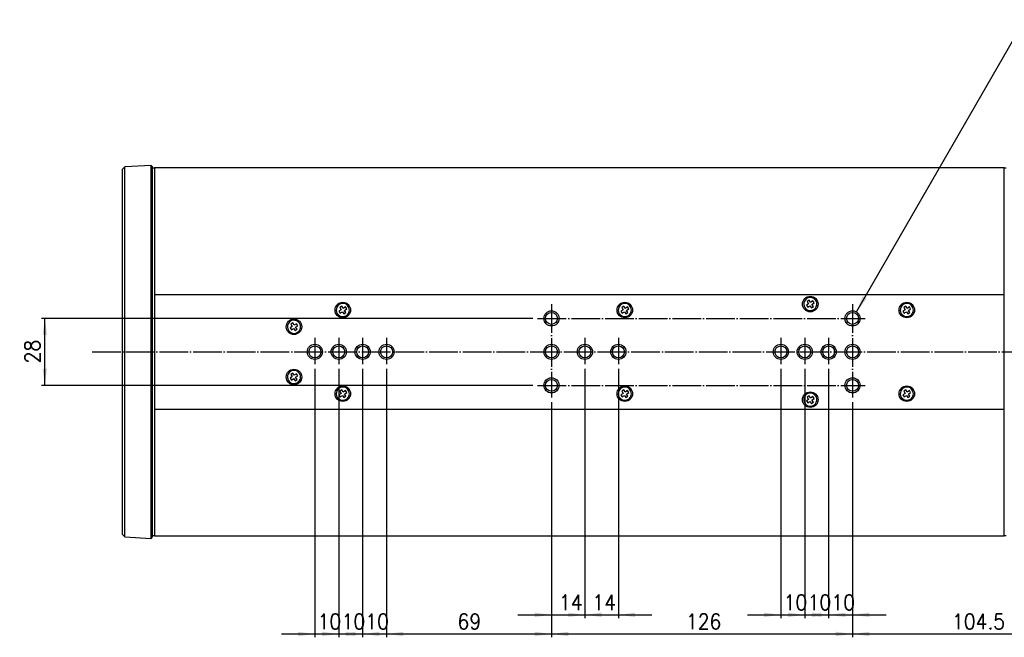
# Model space of a CAD drawing. Header units: inches. Extents: x -119 to 916, y -375 to 403.
# Tile 1 of 21: x 157 to 569, y -375 to -117. Entities that reach past the tile are written whole.
import ezdxf

# ---------------------------------------------------------------- set-up
doc = ezdxf.new("R2010")
doc.units = ezdxf.units.IN
doc.linetypes.add('DOT_CENTER', pattern=[14, 12, -1, 0, -1])
doc.layers.add('1', color=7, linetype='Continuous')
doc.styles.add('CONVERTER_11', font='txt.shx', dxfattribs={"width": 0.9})
doc.dimstyles.new('ME10_DIM_15', dxfattribs={"dimtxt": 6.4, "dimasz": 7, "dimexe": 1.4, "dimexo": 2, "dimgap": 2, "dimtad": 1, "dimdec": 3, "dimdsep": 46, "dimtxsty": 'CONVERTER_11', "dimsah": 1, "dimcen": 0.09, "dimclrd": 2, "dimclre": 2, "dimclrt": 4, "dimadec": 0, "dimazin": 0, "dimtfac": 1, "dimtdec": 4, "dimtix": 1, "dimtmove": 0, "dimatfit": 3, "dimfxl": 1, "dimtolj": 1, "dimtzin": 0, "dimarcsym": 0})
doc.dimstyles.new('ME10_DIM_16', dxfattribs={"dimtxt": 6.4, "dimasz": 7, "dimexe": 1.4, "dimexo": 2, "dimgap": 2, "dimtad": 1, "dimdec": 3, "dimdsep": 46, "dimtxsty": 'CONVERTER_11', "dimsah": 1, "dimcen": 0.09, "dimclrd": 2, "dimclre": 2, "dimclrt": 4, "dimadec": 0, "dimazin": 0, "dimtfac": 1, "dimtdec": 4, "dimtix": 1, "dimtmove": 0, "dimatfit": 3, "dimfxl": 1, "dimtolj": 1, "dimtzin": 0, "dimarcsym": 0})
doc.dimstyles.new('ME10_DIM_17', dxfattribs={"dimtxt": 6.4, "dimasz": 7, "dimexe": 1.4, "dimexo": 2, "dimgap": 2, "dimtad": 1, "dimdec": 3, "dimdsep": 46, "dimtxsty": 'CONVERTER_11', "dimsah": 1, "dimcen": 0.09, "dimclrd": 2, "dimclre": 2, "dimclrt": 4, "dimadec": 0, "dimazin": 0, "dimtfac": 1, "dimtdec": 4, "dimtix": 1, "dimtmove": 0, "dimatfit": 3, "dimfxl": 1, "dimtolj": 1, "dimtzin": 0, "dimarcsym": 0})
doc.dimstyles.new('ME10_DIM_18', dxfattribs={"dimtxt": 6.4, "dimasz": 7, "dimexe": 1.4, "dimexo": 2, "dimgap": 2, "dimtad": 1, "dimdec": 3, "dimdsep": 46, "dimtxsty": 'CONVERTER_11', "dimsah": 1, "dimcen": 0.09, "dimclrd": 2, "dimclre": 2, "dimclrt": 4, "dimadec": 0, "dimazin": 0, "dimtfac": 1, "dimtdec": 4, "dimtix": 1, "dimtmove": 0, "dimatfit": 3, "dimfxl": 1, "dimtolj": 1, "dimtzin": 0, "dimarcsym": 0})
doc.dimstyles.new('ME10_DIM_19', dxfattribs={"dimtxt": 6.4, "dimasz": 7, "dimexe": 1.4, "dimexo": 2, "dimgap": 2, "dimtad": 1, "dimdec": 3, "dimdsep": 46, "dimtxsty": 'CONVERTER_11', "dimsah": 1, "dimcen": 0.09, "dimclrd": 2, "dimclre": 2, "dimclrt": 4, "dimadec": 0, "dimazin": 0, "dimtfac": 1, "dimtdec": 4, "dimtix": 1, "dimtmove": 0, "dimatfit": 3, "dimfxl": 1, "dimtolj": 1, "dimtzin": 0, "dimarcsym": 0})
doc.dimstyles.new('ME10_DIM_20', dxfattribs={"dimtxt": 6.4, "dimasz": 7, "dimexe": 1.4, "dimexo": 2, "dimgap": 2, "dimtad": 1, "dimdec": 3, "dimdsep": 46, "dimtxsty": 'CONVERTER_11', "dimsah": 1, "dimcen": 0.09, "dimclrd": 2, "dimclre": 2, "dimclrt": 4, "dimadec": 0, "dimazin": 0, "dimtfac": 1, "dimtdec": 4, "dimtix": 1, "dimtmove": 0, "dimatfit": 3, "dimfxl": 1, "dimtolj": 1, "dimtzin": 0, "dimarcsym": 0})
doc.dimstyles.new('ME10_DIM_21', dxfattribs={"dimtxt": 6.4, "dimasz": 7, "dimexe": 1.4, "dimexo": 2, "dimgap": 2, "dimtad": 1, "dimdec": 3, "dimdsep": 46, "dimtxsty": 'CONVERTER_11', "dimsah": 1, "dimcen": 0.09, "dimclrd": 2, "dimclre": 2, "dimclrt": 4, "dimadec": 0, "dimazin": 0, "dimtfac": 1, "dimtdec": 4, "dimtix": 1, "dimtmove": 0, "dimatfit": 3, "dimfxl": 1, "dimtolj": 1, "dimtzin": 0, "dimarcsym": 0})
doc.dimstyles.new('ME10_DIM_22', dxfattribs={"dimtxt": 6.4, "dimasz": 7, "dimexe": 1.4, "dimexo": 2, "dimgap": 2, "dimtad": 1, "dimdec": 3, "dimdsep": 46, "dimtxsty": 'CONVERTER_11', "dimsah": 1, "dimcen": 0.09, "dimclrd": 2, "dimclre": 2, "dimclrt": 4, "dimadec": 0, "dimazin": 0, "dimtfac": 1, "dimtdec": 4, "dimtix": 1, "dimtmove": 0, "dimatfit": 3, "dimfxl": 1, "dimtolj": 1, "dimtzin": 0, "dimarcsym": 0})
doc.dimstyles.new('ME10_DIM_23', dxfattribs={"dimtxt": 6.4, "dimasz": 7, "dimexe": 1.4, "dimexo": 2, "dimgap": 2, "dimtad": 1, "dimdec": 3, "dimdsep": 46, "dimtxsty": 'CONVERTER_11', "dimsah": 1, "dimcen": 0.09, "dimclrd": 2, "dimclre": 2, "dimclrt": 4, "dimadec": 0, "dimazin": 0, "dimtfac": 1, "dimtdec": 4, "dimtix": 1, "dimtmove": 0, "dimatfit": 3, "dimfxl": 1, "dimtolj": 1, "dimtzin": 0, "dimarcsym": 0})
doc.dimstyles.new('ME10_DIM_24', dxfattribs={"dimtxt": 6.4, "dimasz": 7, "dimexe": 1.4, "dimexo": 2, "dimgap": 2, "dimtad": 1, "dimdec": 3, "dimdsep": 46, "dimtxsty": 'CONVERTER_11', "dimsah": 1, "dimcen": 0.09, "dimclrd": 2, "dimclre": 2, "dimclrt": 4, "dimadec": 0, "dimazin": 0, "dimtfac": 1, "dimtdec": 4, "dimtix": 1, "dimtmove": 0, "dimatfit": 3, "dimfxl": 1, "dimtolj": 1, "dimtzin": 0, "dimarcsym": 0})
doc.dimstyles.new('ME10_DIM_25', dxfattribs={"dimtxt": 6.4, "dimasz": 7, "dimexe": 1.4, "dimexo": 2, "dimgap": 2, "dimtad": 1, "dimdec": 3, "dimdsep": 46, "dimtxsty": 'CONVERTER_11', "dimsah": 1, "dimcen": 0.09, "dimclrd": 2, "dimclre": 2, "dimclrt": 4, "dimadec": 0, "dimazin": 0, "dimtfac": 1, "dimtdec": 4, "dimtix": 1, "dimtmove": 0, "dimatfit": 3, "dimfxl": 1, "dimtolj": 1, "dimtzin": 0, "dimarcsym": 0})
doc.dimstyles.new('ME10_DIM_26', dxfattribs={"dimtxt": 6.4, "dimasz": 7, "dimexe": 1.4, "dimexo": 2, "dimgap": 2, "dimtad": 1, "dimdec": 3, "dimdsep": 46, "dimtxsty": 'CONVERTER_11', "dimsah": 1, "dimcen": 0.09, "dimclrd": 2, "dimclre": 2, "dimclrt": 4, "dimadec": 0, "dimazin": 0, "dimtfac": 1, "dimtdec": 4, "dimtix": 1, "dimtmove": 0, "dimatfit": 3, "dimfxl": 1, "dimtolj": 1, "dimtzin": 0, "dimarcsym": 0})
doc.dimstyles.get("Standard").update_dxf_attribs({"dimtxt": 0.18, "dimasz": 0.18, "dimexe": 0.18, "dimexo": 0.0625, "dimgap": 0.09, "dimtad": 0, "dimtih": 1, "dimtoh": 1, "dimdec": 4, "dimzin": 0, "dimdsep": 46, "dimtxsty": 'Standard', "dimcen": 0.09, "dimadec": 0, "dimazin": 0, "dimtfac": 1, "dimtdec": 4, "dimtofl": 0, "dimtmove": 0, "dimatfit": 3, "dimfxl": 1, "dimtolj": 1, "dimtzin": 0, "dimarcsym": 0})

# ---------------------------------------------------------------- blocks, each defined once
blk = doc.blocks.new('*D6')
at = {"layer": '1', "color": 2, "linetype": 'Continuous'}
for p, q in [((505.5, -276.7), (505.5, -375.01)), ((610, -327.69), (610, -375.01)), ((505.5, -373.61), (610, -373.61))]:
    blk.add_line(p, q, dxfattribs=at)
at = {"layer": '1', "color": 2}
for points in [[(512.5, -372.68), (512.5, -374.53), (505.5, -373.61)], [(603, -374.53), (603, -372.68), (610, -373.61)]]:
    blk.add_solid(points, dxfattribs=at)
at = {"layer": '1', "color": 4, "insert": (547.11, -371.61), "char_height": 6.4, "attachment_point": 7, "rotation": 0.0001, "line_spacing_factor": 0.60024, "style": 'CONVERTER_11'}
blk.add_mtext('104.5', dxfattribs=at)
blk = doc.blocks.new('*D7')
at = {"layer": '1', "color": 2, "linetype": 'Continuous'}
for p, q in [((495.5, -262.7), (495.5, -367.01)), ((505.5, -276.7), (505.5, -367.01)), ((481.5, -365.61), (495.5, -365.61)), ((495.5, -365.61), (505.5, -365.61)), ((505.5, -365.61), (519.5, -365.61))]:
    blk.add_line(p, q, dxfattribs=at)
at = {"layer": '1', "color": 2}
for points in [[(488.5, -366.53), (488.5, -364.68), (495.5, -365.61)], [(512.5, -364.68), (512.5, -366.53), (505.5, -365.61)]]:
    blk.add_solid(points, dxfattribs=at)
at = {"layer": '1', "color": 4, "insert": (496.66, -363.61), "char_height": 6.4, "attachment_point": 7, "rotation": 0.0001, "line_spacing_factor": 0.60024, "style": 'CONVERTER_11'}
blk.add_mtext('10', dxfattribs=at)
blk = doc.blocks.new('*D8')
at = {"layer": '1', "color": 2, "linetype": 'Continuous'}
for p, q in [((485.5, -262.7), (485.5, -367.01)), ((495.5, -262.7), (495.5, -367.01)), ((471.5, -365.61), (485.5, -365.61)), ((485.5, -365.61), (495.5, -365.61)), ((495.5, -365.61), (509.5, -365.61))]:
    blk.add_line(p, q, dxfattribs=at)
at = {"layer": '1', "color": 2}
for points in [[(478.5, -366.53), (478.5, -364.68), (485.5, -365.61)], [(502.5, -364.68), (502.5, -366.53), (495.5, -365.61)]]:
    blk.add_solid(points, dxfattribs=at)
at = {"layer": '1', "color": 4, "insert": (486.66, -363.61), "char_height": 6.4, "attachment_point": 7, "rotation": 0.0001, "line_spacing_factor": 0.60024, "style": 'CONVERTER_11'}
blk.add_mtext('10', dxfattribs=at)
blk = doc.blocks.new('*D9')
at = {"layer": '1', "color": 2, "linetype": 'Continuous'}
for p, q in [((475.5, -262.7), (475.5, -367.01)), ((485.5, -262.7), (485.5, -367.01)), ((461.5, -365.61), (475.5, -365.61)), ((475.5, -365.61), (485.5, -365.61)), ((485.5, -365.61), (499.5, -365.61))]:
    blk.add_line(p, q, dxfattribs=at)
at = {"layer": '1', "color": 2}
for points in [[(468.5, -366.53), (468.5, -364.68), (475.5, -365.61)], [(492.5, -364.68), (492.5, -366.53), (485.5, -365.61)]]:
    blk.add_solid(points, dxfattribs=at)
at = {"layer": '1', "color": 4, "insert": (476.66, -363.61), "char_height": 6.4, "attachment_point": 7, "rotation": 0.0001, "line_spacing_factor": 0.60024, "style": 'CONVERTER_11'}
blk.add_mtext('10', dxfattribs=at)
blk = doc.blocks.new('*D10')
at = {"layer": '1', "color": 2, "linetype": 'Continuous'}
for p, q in [((393.5, -262.7), (393.5, -367.01)), ((407.5, -262.7), (407.5, -367.01)), ((379.5, -365.61), (393.5, -365.61)), ((393.5, -365.61), (407.5, -365.61)), ((407.5, -365.61), (421.5, -365.61))]:
    blk.add_line(p, q, dxfattribs=at)
at = {"layer": '1', "color": 2}
for points in [[(386.5, -366.53), (386.5, -364.68), (393.5, -365.61)], [(414.5, -364.68), (414.5, -366.53), (407.5, -365.61)]]:
    blk.add_solid(points, dxfattribs=at)
at = {"layer": '1', "color": 4, "insert": (396.66, -363.61), "char_height": 6.4, "attachment_point": 7, "rotation": 0.0001, "line_spacing_factor": 0.60024, "style": 'CONVERTER_11'}
blk.add_mtext('14', dxfattribs=at)
blk = doc.blocks.new('*D11')
at = {"layer": '1', "color": 2, "linetype": 'Continuous'}
for p, q in [((393.5, -262.7), (393.5, -367.01)), ((379.5, -276.7), (379.5, -367.01)), ((365.5, -365.61), (379.5, -365.61)), ((379.5, -365.61), (393.5, -365.61)), ((393.5, -365.61), (407.5, -365.61))]:
    blk.add_line(p, q, dxfattribs=at)
at = {"layer": '1', "color": 2}
for points in [[(372.5, -366.53), (372.5, -364.68), (379.5, -365.61)], [(400.5, -364.68), (400.5, -366.53), (393.5, -365.61)]]:
    blk.add_solid(points, dxfattribs=at)
at = {"layer": '1', "color": 4, "insert": (382.66, -363.61), "char_height": 6.4, "attachment_point": 7, "rotation": 0.0001, "line_spacing_factor": 0.60024, "style": 'CONVERTER_11'}
blk.add_mtext('14', dxfattribs=at)
blk = doc.blocks.new('*D12')
at = {"layer": '1', "color": 2, "linetype": 'Continuous'}
for p, q in [((379.5, -276.7), (379.5, -375.01)), ((505.5, -276.7), (505.5, -375.01)), ((379.5, -373.61), (505.5, -373.61))]:
    blk.add_line(p, q, dxfattribs=at)
at = {"layer": '1', "color": 2}
for points in [[(386.5, -372.68), (386.5, -374.53), (379.5, -373.61)], [(498.5, -374.53), (498.5, -372.68), (505.5, -373.61)]]:
    blk.add_solid(points, dxfattribs=at)
at = {"layer": '1', "color": 4, "insert": (435.78, -371.61), "char_height": 6.4, "attachment_point": 7, "rotation": 0.0001, "line_spacing_factor": 0.60024, "style": 'CONVERTER_11'}
blk.add_mtext('126', dxfattribs=at)
blk = doc.blocks.new('*D13')
at = {"layer": '1', "color": 2, "linetype": 'Continuous'}
for p, q in [((310.5, -262.7), (310.5, -375.01)), ((379.5, -276.7), (379.5, -375.01)), ((310.5, -373.61), (379.5, -373.61))]:
    blk.add_line(p, q, dxfattribs=at)
at = {"layer": '1', "color": 2}
for points in [[(317.5, -372.68), (317.5, -374.53), (310.5, -373.61)], [(372.5, -374.53), (372.5, -372.68), (379.5, -373.61)]]:
    blk.add_solid(points, dxfattribs=at)
at = {"layer": '1', "color": 4, "insert": (340.2, -371.61), "char_height": 6.4, "attachment_point": 7, "rotation": 0.0001, "line_spacing_factor": 0.60024, "style": 'CONVERTER_11'}
blk.add_mtext('69', dxfattribs=at)
blk = doc.blocks.new('*D14')
at = {"layer": '1', "color": 2, "linetype": 'Continuous'}
for p, q in [((300.5, -262.7), (300.5, -375.01)), ((310.5, -262.7), (310.5, -375.01)), ((286.5, -373.61), (300.5, -373.61)), ((300.5, -373.61), (310.5, -373.61)), ((310.5, -373.61), (324.5, -373.61))]:
    blk.add_line(p, q, dxfattribs=at)
at = {"layer": '1', "color": 2}
for points in [[(293.5, -374.53), (293.5, -372.68), (300.5, -373.61)], [(317.5, -372.68), (317.5, -374.53), (310.5, -373.61)]]:
    blk.add_solid(points, dxfattribs=at)
at = {"layer": '1', "color": 4, "insert": (301.66, -371.61), "char_height": 6.4, "attachment_point": 7, "rotation": 0.0001, "line_spacing_factor": 0.60024, "style": 'CONVERTER_11'}
blk.add_mtext('10', dxfattribs=at)
blk = doc.blocks.new('*D15')
at = {"layer": '1', "color": 2, "linetype": 'Continuous'}
for p, q in [((290.5, -262.7), (290.5, -375.01)), ((300.5, -262.7), (300.5, -375.01)), ((276.5, -373.61), (290.5, -373.61)), ((290.5, -373.61), (300.5, -373.61)), ((300.5, -373.61), (314.5, -373.61))]:
    blk.add_line(p, q, dxfattribs=at)
at = {"layer": '1', "color": 2}
for points in [[(283.5, -374.53), (283.5, -372.68), (290.5, -373.61)], [(307.5, -372.68), (307.5, -374.53), (300.5, -373.61)]]:
    blk.add_solid(points, dxfattribs=at)
at = {"layer": '1', "color": 4, "insert": (291.66, -371.61), "char_height": 6.4, "attachment_point": 7, "rotation": 0.0001, "line_spacing_factor": 0.60024, "style": 'CONVERTER_11'}
blk.add_mtext('10', dxfattribs=at)
blk = doc.blocks.new('*D16')
at = {"layer": '1', "color": 2, "linetype": 'Continuous'}
for p, q in [((280.5, -262.7), (280.5, -375.01)), ((290.5, -262.7), (290.5, -375.01)), ((266.5, -373.61), (280.5, -373.61)), ((280.5, -373.61), (290.5, -373.61)), ((290.5, -373.61), (304.5, -373.61))]:
    blk.add_line(p, q, dxfattribs=at)
at = {"layer": '1', "color": 2}
for points in [[(273.5, -374.53), (273.5, -372.68), (280.5, -373.61)], [(297.5, -372.68), (297.5, -374.53), (290.5, -373.61)]]:
    blk.add_solid(points, dxfattribs=at)
at = {"layer": '1', "color": 4, "insert": (281.66, -371.61), "char_height": 6.4, "attachment_point": 7, "rotation": 0.0001, "line_spacing_factor": 0.60024, "style": 'CONVERTER_11'}
blk.add_mtext('10', dxfattribs=at)
blk = doc.blocks.new('*D17')
at = {"layer": '1', "color": 2, "linetype": 'Continuous'}
for p, q in [((371.73, -241.61), (166.1, -241.61)), ((167.5, -269.61), (167.5, -241.61)), ((371.73, -269.61), (166.1, -269.61))]:
    blk.add_line(p, q, dxfattribs=at)
at = {"layer": '1', "color": 2}
for points in [[(168.42, -248.61), (166.58, -248.61), (167.5, -241.61)], [(166.58, -262.61), (168.42, -262.61), (167.5, -269.61)]]:
    blk.add_solid(points, dxfattribs=at)
at = {"layer": '1', "color": 4, "insert": (165.5, -260.41), "char_height": 6.4, "attachment_point": 7, "rotation": 90, "line_spacing_factor": 0.60024, "style": 'CONVERTER_11'}
blk.add_mtext('28', dxfattribs=at)

msp = doc.modelspace()

# ---------------------------------------------------------------- linework, layer by layer
at = {"color": 7, "linetype": 'Continuous'}
for p, q in [((200.9986, -178.1717), (200, -179.224)), ((200, -208.2163), (200, -179.224)), ((211.9904, -177.5956), (200.9986, -178.1717)), ((200.9986, -207.5427), (200.9986, -178.1717)), ((212.6, -178.2052), (211.9904, -177.5956)), ((211.9904, -207.174), (211.9904, -177.5956)), ((212.6, -207.5641), (212.6, -178.2052)), ((213.4, -178.7552), (212.6, -178.7552)), ((569, -178.6311), (213.4, -178.6311)), ((213.4, -178.6312), (213.4, -178.6311)), ((213.4, -178.6312), (213.4, -210.3112)), ((569, -178.6311), (569, -178.6312)), ((569, -210.3112), (569, -178.6312)), ((569.8012, -178.7552), (569, -178.7552)), ((200, -222.2859), (200, -208.2163)), ((200.9986, -222.2859), (200.9986, -207.5427)), ((211.9904, -222.2859), (211.9904, -207.174)), ((212.6, -222.2859), (212.6, -207.5641)), ((213.4, -210.3112), (213.4, -222.4989)), ((569, -222.4989), (569, -210.3112)), ((200, -288.9244), (200, -222.2859)), ((200.9986, -288.9244), (200.9986, -222.2859)), ((211.9904, -288.9244), (211.9904, -222.2859)), ((212.6, -288.9244), (212.6, -222.2859)), ((213.4, -222.4989), (213.4, -231.6052)), ((569, -231.6052), (569, -222.4989)), ((213.4, -231.6052), (213.4, -279.6052)), ((213.4, -231.6052), (569, -231.6052)), ((487.3435, -233.9922), (486.5063, -234.5392)), ((486.5063, -234.5392), (487.1079, -235.46)), ((487.9451, -234.9131), (487.3435, -233.9922)), ((488.866, -234.3115), (487.9451, -234.9131)), ((489.4129, -235.1486), (488.866, -234.3115)), ((569, -279.6052), (569, -231.6052)), ((291.5079, -237.96), (290.587, -238.5617)), ((290.587, -238.5617), (291.134, -239.3989)), ((291.7435, -236.4922), (290.9063, -237.0392)), ((290.9063, -237.0392), (291.5079, -237.96)), ((291.134, -239.3989), (292.0549, -238.7972)), ((292.3451, -237.4131), (291.7435, -236.4922)), ((292.0549, -238.7972), (292.6565, -239.7181)), ((293.266, -236.8115), (292.3451, -237.4131)), ((292.8921, -238.2503), (293.8129, -237.6486)), ((293.4937, -239.1712), (292.8921, -238.2503)), ((293.8129, -237.6486), (293.266, -236.8115)), ((409.5079, -237.96), (408.5871, -238.5617)), ((408.5871, -238.5617), (409.134, -239.3989)), ((409.7435, -236.4922), (408.9063, -237.0392)), ((408.9063, -237.0392), (409.5079, -237.96)), ((409.134, -239.3989), (410.0549, -238.7972)), ((410.3451, -237.4131), (409.7435, -236.4922)), ((410.0549, -238.7972), (410.6565, -239.7181)), ((411.266, -236.8115), (410.3451, -237.4131)), ((410.8921, -238.2503), (411.8129, -237.6486)), ((411.4937, -239.1712), (410.8921, -238.2503)), ((411.8129, -237.6486), (411.266, -236.8115)), ((487.1079, -235.46), (486.187, -236.0617)), ((486.187, -236.0617), (486.734, -236.8989)), ((486.734, -236.8989), (487.6549, -236.2972)), ((487.6549, -236.2972), (488.2565, -237.2181)), ((488.2565, -237.2181), (489.0937, -236.6712)), ((488.492, -235.7503), (489.4129, -235.1486)), ((489.0937, -236.6712), (488.492, -235.7503)), ((527.5079, -237.96), (526.587, -238.5617)), ((526.587, -238.5617), (527.134, -239.3989)), ((527.7435, -236.4922), (526.9063, -237.0392)), ((526.9063, -237.0392), (527.5079, -237.96)), ((527.134, -239.3989), (528.0549, -238.7972)), ((528.3451, -237.4131), (527.7435, -236.4922)), ((528.0549, -238.7972), (528.6565, -239.7181)), ((529.266, -236.8115), (528.3451, -237.4131)), ((528.892, -238.2503), (529.8129, -237.6486)), ((529.4937, -239.1712), (528.892, -238.2503)), ((529.8129, -237.6486), (529.266, -236.8115)), ((292.6565, -239.7181), (293.4937, -239.1712)), ((410.6565, -239.7181), (411.4937, -239.1712)), ((528.6565, -239.7181), (529.4937, -239.1712)), ((271.0579, -244.96), (270.1371, -245.5617)), ((270.1371, -245.5617), (270.684, -246.3989)), ((271.2935, -243.4922), (270.4563, -244.0392)), ((270.4563, -244.0392), (271.0579, -244.96)), ((270.684, -246.3989), (271.6049, -245.7972)), ((271.8951, -244.4131), (271.2935, -243.4922)), ((271.6049, -245.7972), (272.2065, -246.7181)), ((272.816, -243.8115), (271.8951, -244.4131)), ((272.2065, -246.7181), (273.0437, -246.1712)), ((272.4421, -245.2503), (273.3629, -244.6486)), ((273.0437, -246.1712), (272.4421, -245.2503)), ((273.3629, -244.6486), (272.816, -243.8115)), ((271.0579, -265.96), (270.1371, -266.5617)), ((270.1371, -266.5617), (270.684, -267.3989)), ((271.2935, -264.4922), (270.4563, -265.0392)), ((270.4563, -265.0392), (271.0579, -265.96)), ((270.684, -267.3989), (271.6049, -266.7972)), ((271.8951, -265.4131), (271.2935, -264.4922)), ((271.6049, -266.7972), (272.2065, -267.7181)), ((272.816, -264.8115), (271.8951, -265.4131)), ((272.2065, -267.7181), (273.0437, -267.1712)), ((272.4421, -266.2503), (273.3629, -265.6486)), ((273.0437, -267.1712), (272.4421, -266.2503)), ((273.3629, -265.6486), (272.816, -264.8115)), ((291.7435, -271.4922), (290.9063, -272.0392)), ((292.3451, -272.4131), (291.7435, -271.4922)), ((293.266, -271.8115), (292.3451, -272.4131)), ((293.8129, -272.6486), (293.266, -271.8115)), ((409.7435, -271.4922), (408.9063, -272.0392)), ((410.3451, -272.4131), (409.7435, -271.4922)), ((411.266, -271.8115), (410.3451, -272.4131)), ((411.8129, -272.6486), (411.266, -271.8115)), ((527.7435, -271.4922), (526.9063, -272.0392)), ((528.3451, -272.4131), (527.7435, -271.4922)), ((529.266, -271.8115), (528.3451, -272.4131)), ((529.8129, -272.6486), (529.266, -271.8115)), ((291.5079, -272.96), (290.587, -273.5617)), ((290.587, -273.5617), (291.134, -274.3989)), ((290.9063, -272.0392), (291.5079, -272.96)), ((291.134, -274.3989), (292.0549, -273.7972)), ((292.0549, -273.7972), (292.6565, -274.7181)), ((292.6565, -274.7181), (293.4937, -274.1712)), ((292.8921, -273.2503), (293.8129, -272.6486)), ((293.4937, -274.1712), (292.8921, -273.2503)), ((409.5079, -272.96), (408.5871, -273.5617)), ((408.5871, -273.5617), (409.134, -274.3989)), ((408.9063, -272.0392), (409.5079, -272.96)), ((409.134, -274.3989), (410.0549, -273.7972)), ((410.0549, -273.7972), (410.6565, -274.7181)), ((410.6565, -274.7181), (411.4937, -274.1712)), ((410.8921, -273.2503), (411.8129, -272.6486)), ((411.4937, -274.1712), (410.8921, -273.2503)), ((487.1079, -275.46), (486.187, -276.0617)), ((487.3435, -273.9922), (486.5063, -274.5392)), ((486.5063, -274.5392), (487.1079, -275.46)), ((487.9451, -274.9131), (487.3435, -273.9922)), ((488.866, -274.3115), (487.9451, -274.9131)), ((488.492, -275.7503), (489.4129, -275.1486)), ((489.0937, -276.6712), (488.492, -275.7503)), ((489.4129, -275.1486), (488.866, -274.3115)), ((527.5079, -272.96), (526.587, -273.5617)), ((526.587, -273.5617), (527.134, -274.3989)), ((526.9063, -272.0392), (527.5079, -272.96)), ((527.134, -274.3989), (528.0549, -273.7972)), ((528.0549, -273.7972), (528.6565, -274.7181)), ((528.6565, -274.7181), (529.4937, -274.1712)), ((528.892, -273.2503), (529.8129, -272.6486)), ((529.4937, -274.1712), (528.892, -273.2503)), ((213.4, -279.6052), (569, -279.6052)), ((213.4, -279.6052), (213.4, -288.7114)), ((486.187, -276.0617), (486.734, -276.8989)), ((486.734, -276.8989), (487.6549, -276.2972)), ((487.6549, -276.2972), (488.2565, -277.2181)), ((488.2565, -277.2181), (489.0937, -276.6712)), ((569, -288.7114), (569, -279.6052)), ((200, -302.994), (200, -288.9244)), ((200.9986, -303.6676), (200.9986, -288.9244)), ((211.9904, -304.0363), (211.9904, -288.9244)), ((212.6, -303.6462), (212.6, -288.9244)), ((213.4, -288.7114), (213.4, -300.8992)), ((569, -300.8992), (569, -288.7114)), ((200, -331.9863), (200, -302.994)), ((200.9986, -333.0387), (200.9986, -303.6676)), ((211.9904, -333.6147), (211.9904, -304.0363)), ((212.6, -333.0052), (212.6, -303.6462)), ((213.4, -300.8992), (213.4, -332.6052)), ((569, -332.6052), (569, -300.8992)), ((200, -331.9863), (200.9986, -333.0387)), ((200.9986, -333.0387), (211.9904, -333.6147)), ((211.9904, -333.6147), (212.6, -333.0052)), ((212.6, -332.4552), (213.4, -332.4552)), ((213.4, -332.6052), (569, -332.6052)), ((569, -332.4552), (569.8012, -332.4552))]:
    msp.add_line(p, q, dxfattribs=at)
for centre in [(487.8, -235.6052), (292.2, -238.1052), (410.2, -238.1052), (528.2, -238.1052), (271.75, -245.1052), (271.75, -266.1052), (292.2, -273.1052), (410.2, -273.1052), (528.2, -273.1052), (487.8, -275.6052)]:
    msp.add_circle(centre, 3.25, dxfattribs=at)
at = {"color": 2, "linetype": 'Continuous'}
for centre in [(379.5, -241.6052), (505.5, -241.6052), (280.5, -255.6052), (290.5, -255.6052), (300.5, -255.6052), (310.5, -255.6052), (379.5, -255.6052), (393.5, -255.6052), (407.5, -255.6052), (475.5, -255.6052), (485.5, -255.6052), (495.5, -255.6052), (505.5, -255.6052), (379.5, -269.6052), (505.5, -269.6052)]:
    msp.add_circle(centre, 3.175, dxfattribs=at)
at = {"color": 7, "linetype": 'Continuous'}
for centre, start, end in [((487.8, -235.6052), 123.15762, 303.15762), ((487.8, -235.6052), 303.15762, 123.15762), ((292.2, -238.1052), 123.15762, 303.15762), ((292.2, -238.1052), 303.15762, 123.15762), ((410.2, -238.1052), 123.15762, 303.15762), ((410.2, -238.1052), 303.15762, 123.15762), ((528.2, -238.1052), 123.15762, 303.15762), ((528.2, -238.1052), 303.15762, 123.15762), ((271.75, -245.1052), 123.15762, 303.15762), ((271.75, -245.1052), 303.15762, 123.15762), ((271.75, -266.1052), 303.15762, 123.15762), ((271.75, -266.1052), 123.15762, 303.15762), ((292.2, -273.1052), 123.15762, 303.15762), ((292.2, -273.1052), 303.15762, 123.15762), ((410.2, -273.1052), 123.15762, 303.15762), ((410.2, -273.1052), 303.15762, 123.15762), ((528.2, -273.1052), 123.15762, 303.15762), ((528.2, -273.1052), 303.15762, 123.15762), ((487.8, -275.6052), 123.15762, 303.15762), ((487.8, -275.6052), 303.15762, 123.15762)]:
    msp.add_arc(centre, 2.75, start, end, dxfattribs=at)
at = {"layer": '1', "color": 2, "linetype": 'DOT_CENTER'}
for p, q in [((379.5, -235.7019), (379.5, -274.7019)), ((505.5, -235.7019), (505.5, -274.7019)), ((373.7278, -241.6052), (510.7278, -241.6052)), ((280.5, -249.7019), (280.5, -260.7019)), ((290.5, -249.7019), (290.5, -260.7019)), ((300.5, -249.7019), (300.5, -260.7019)), ((310.5, -249.7019), (310.5, -260.7019)), ((393.5, -249.7019), (393.5, -260.7019)), ((407.5, -249.7019), (407.5, -260.7019)), ((475.5, -249.7019), (475.5, -260.7019)), ((485.5, -249.7019), (485.5, -260.7019)), ((495.5, -249.7019), (495.5, -260.7019)), ((187.3069, -255.605), (630.7767, -255.605)), ((373.7278, -269.6052), (510.7278, -269.6052))]:
    msp.add_line(p, q, dxfattribs=at)
at = {"layer": '1', "color": 7, "linetype": 'Continuous'}
for centre in [(379.5, -241.6052), (505.5, -241.6052), (280.5, -255.605), (290.5, -255.605), (300.5, -255.605), (310.5, -255.605), (379.5, -255.605), (393.5, -255.605), (407.5, -255.605), (475.5, -255.605), (485.5, -255.605), (495.5, -255.605), (505.5, -255.605), (379.5, -269.6049), (505.5, -269.6052)]:
    msp.add_circle(centre, 2.5, dxfattribs=at)
at = {"layer": '1', "color": 2}
msp.add_solid([(509.7894, -232.3326), (511.3856, -233.2541), (507.0875, -238.8555)], dxfattribs=at)

# ---------------------------------------------------------------- dimensions: what is measured, and where the dimension line sits
at = {"layer": '1'}
dim = msp.add_linear_dim(base=(167.5001, -269.6052), p1=(373.7278, -241.6052), p2=(373.7278, -269.6052), angle=90, dimstyle='ME10_DIM_26', dxfattribs=at)
dim.commit()
dim.dimension.update_dxf_attribs({"geometry": '*D17', "text_midpoint": (162.3001, -255.6052), "text_rotation": 90})
for base, p1, p2, dimstyle, picture, middle in [((280.5, -373.6052), (290.5, -260.7019), (280.5, -260.7019), 'ME10_DIM_25', '*D16', (285.5, -368.4052)), ((290.5, -373.6052), (300.5, -260.7019), (290.5, -260.7019), 'ME10_DIM_24', '*D15', (295.5, -368.4052)), ((300.5, -373.6052), (310.5, -260.7019), (300.5, -260.7019), 'ME10_DIM_23', '*D14', (305.5, -368.4052)), ((310.5, -373.6052), (379.5, -274.7019), (310.5, -260.7019), 'ME10_DIM_22', '*D13', (345, -368.4052)), ((379.5, -365.6052), (393.5, -260.7019), (379.5, -274.7019), 'ME10_DIM_20', '*D11', (386.5, -360.4052)), ((393.5, -365.6052), (407.5, -260.7019), (393.5, -260.7019), 'ME10_DIM_19', '*D10', (400.5, -360.4052)), ((475.5, -365.6052), (485.5, -260.7019), (475.5, -260.7019), 'ME10_DIM_18', '*D9', (480.5, -360.4052)), ((485.5, -365.6052), (495.5, -260.7019), (485.5, -260.7019), 'ME10_DIM_17', '*D8', (490.5, -360.4052)), ((495.5, -365.6052), (505.5, -274.7019), (495.5, -260.7019), 'ME10_DIM_16', '*D7', (500.5, -360.4052)), ((379.5, -373.6052), (505.5, -274.7019), (379.5, -274.7019), 'ME10_DIM_21', '*D12', (442.5, -368.4052)), ((505.5, -373.6052), (610, -325.688), (505.5, -274.7019), 'ME10_DIM_15', '*D6', (557.75, -368.4052))]:
    dim = msp.add_linear_dim(base=base, p1=p1, p2=p2, dimstyle=dimstyle, dxfattribs=at)
    dim.commit()
    dim.dimension.update_dxf_attribs({"geometry": picture, "text_midpoint": middle, "text_rotation": 0.000139})

# ---------------------------------------------------------------- leaders
at = {"layer": '1', "color": 2, "linetype": 'Continuous', "has_arrowhead": 0}
msp.add_leader([(507.0875, -238.8555), (577.6441, -116.6478), (648.6898, -116.6478)], dimstyle='Standard', dxfattribs=at)

doc.saveas('drawing.dxf')
